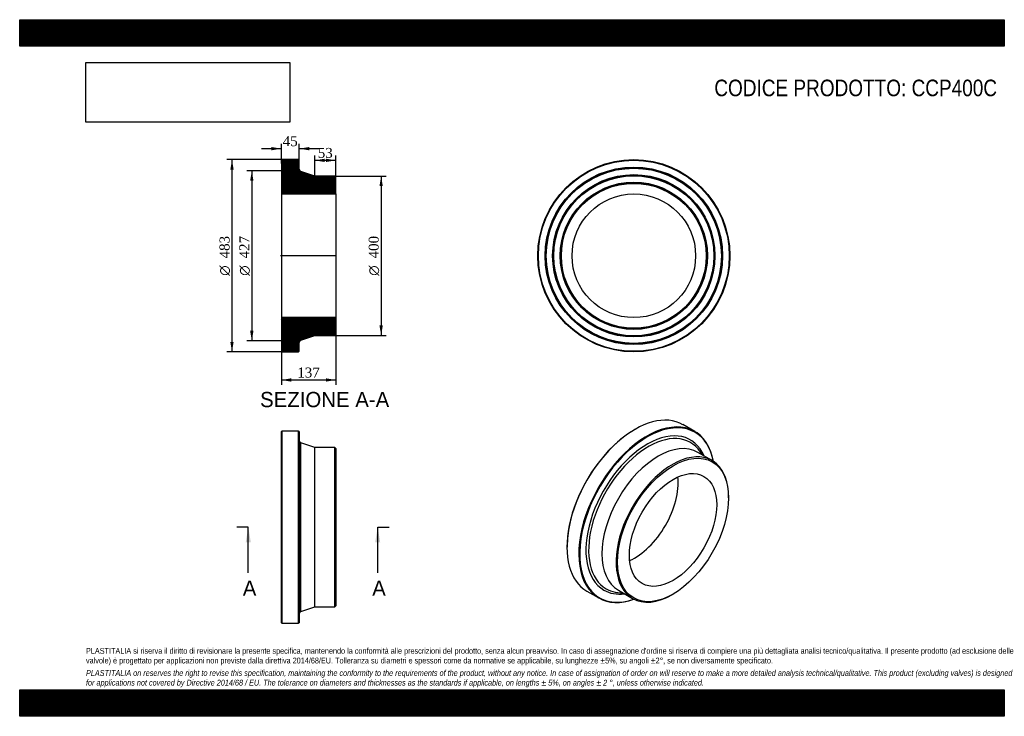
# Model space of a CAD drawing. Header units: millimetres. Extents: x 0 to 2475, y 0 to 1750.
import ezdxf
from ezdxf.enums import TextEntityAlignment as Align
from ezdxf.lldxf.tags import DXFTag

# ---------------------------------------------------------------- set-up
doc = ezdxf.new("R2010")
doc.units = ezdxf.units.MM
doc.header["$LTSCALE"] = 8.333333
for name, color, linetype in [('CCP400C', 7, 'Continuous'), ('Default', 7, 'Continuous'), ('DV4_Default', 7, 'Continuous')]:
    doc.layers.add(name, color=color, linetype=linetype)
doc.styles.add('SEACAD_Solid_Edge_ANSI', font='seans.ttf')
doc.styles.add('SEACAD_Solid_Edge_ANSI1_Symbols', font='semeca1.ttf')
doc.styles.add('SEACAD_Times_New_Roman', font='times.ttf')
tags = doc.linetypes.add('CENTER2', pattern=[28.575, 19.05, -3.175, 3.175, -3.175]).pattern_tags.tags
tags[10:11] = [DXFTag(74, 4), DXFTag(75, 0), DXFTag(340, '0'), DXFTag(46, 0.0), DXFTag(50, 0.0), DXFTag(44, 0.0), DXFTag(45, 0.0)]
tags[8:9] = [DXFTag(74, 4), DXFTag(75, 0), DXFTag(340, '0'), DXFTag(46, 0.0), DXFTag(50, 0.0), DXFTag(44, 0.0), DXFTag(45, 0.0)]
tags[6:7] = [DXFTag(74, 4), DXFTag(75, 0), DXFTag(340, '0'), DXFTag(46, 0.0), DXFTag(50, 0.0), DXFTag(44, 0.0), DXFTag(45, 0.0)]
tags[4:5] = [DXFTag(74, 4), DXFTag(75, 0), DXFTag(340, '0'), DXFTag(46, 0.0), DXFTag(50, 0.0), DXFTag(44, 0.0), DXFTag(45, 0.0)]
doc.dimstyles.new('ANSImm', dxfattribs={"dimtxt": 25, "dimasz": 25, "dimexe": 12.5, "dimexo": 0, "dimgap": 6.25, "dimtad": 1, "dimdsep": 46, "dimtxsty": 'SEACAD_Times_New_Roman', "dimblk1": '_SE_FILLED', "dimblk2": '_SE_FILLED', "dimsah": 1, "dimcen": 12.5, "dimazin": 0, "dimtfac": 0.85, "dimtdec": 3, "dimtofl": 0, "dimtmove": 0, "dimatfit": 3, "dimfxl": 1, "dimarcsym": 0})
picture_1 = doc.add_image_def('image1.jpg', size_in_pixel=(4302, 1260))

# ---------------------------------------------------------------- blocks, each defined once
blk = doc.blocks.new('SE')
at = {"layer": 'CCP400C', "color": 7, "linetype": 'Continuous'}
for p, q in [((659.2, 716.7), (657.7, 715.2)), ((657.7, 235.2), (657.7, 715.2)), ((659.2, 716.7), (659.2, 233.7)), ((701.2, 716.7), (659.2, 716.7)), ((701.2, 233.7), (701.2, 716.7)), ((702.7, 715.2), (701.2, 716.7)), ((702.7, 715.2), (702.7, 235.2)), ((706.7, 263.1), (706.7, 687.3)), ((741.7, 675.2), (706.7, 687.3)), ((741.7, 275.2), (741.7, 675.2)), ((792.2, 675.2), (741.7, 675.2)), ((792.2, 275.2), (792.2, 675.2)), ((794.7, 672.7), (792.2, 675.2)), ((794.7, 672.7), (794.7, 277.7)), ((706.7, 263.1), (741.7, 275.2)), ((741.7, 275.2), (792.2, 275.2)), ((792.2, 275.2), (794.7, 277.7)), ((657.7, 235.2), (659.2, 233.7)), ((659.2, 233.7), (701.2, 233.7)), ((701.2, 233.7), (702.7, 235.2))]:
    blk.add_line(p, q, dxfattribs=at)
for centre, start, end in [((708.7, 693), 180, 250.9065), ((708.7, 257.4), 109.0935, 180)]:
    blk.add_arc(centre, 6, start, end, dxfattribs=at)
blk = doc.blocks.new('SE1')
at = {"layer": 'CCP400C', "color": 7, "linetype": 'Continuous'}
for p, q in [((1546.5, 720.7), (1545.5, 720.1)), ((1697, 715.5), (1667.3, 732.7)), ((1740.6, 642.4), (1704.9, 663)), ((1717.3, 655.9), (1708.9, 667.2)), ((1782, 548.8), (1782, 550.9)), ((1375.8, 426.1), (1375.8, 424.9)), ((1425.8, 314.4), (1455.5, 297.2)), ((1503.3, 311), (1517.3, 309.4)), ((1504.9, 316.6), (1540.6, 296)), ((1640.6, 305.9), (1642.3, 306.9))]:
    blk.add_line(p, q, dxfattribs=at)
for centre, major_axis, start_param, end_param in [((1546.5, 523.5), (120.8, 209.1), 0, 3.141593), ((1576.2, 506.4), (-120.8, -209.1), 2.545745, 6.283185), ((1577.3, 505.7), (120, 207.8), 0, 3.728012), ((1545.5, 524.1), (-120, -207.8), 3.926991, 5.497787), ((1577.3, 505.7), (-108.9, -188.6), 2.734789, 6.283185), ((1580.1, 504.1), (-106.1, -183.7), 2.942032, 6.283185), ((1577.3, 505.7), (120, 207.8), 5.696766, 6.283185), ((1604.9, 489.8), (-100, -173.2), 3.141593, 6.283185), ((1580.1, 504.1), (-106.1, -183.7), -3.388873, -3.341154), ((1640.6, 469.2), (-100, -173.2), 2.356194, 6.283185), ((1545.5, 524.1), (-77.7, -134.5), 0.673575, 2.468018), ((1576.2, 506.4), (-120.8, -209.1), 0, 0.595848), ((1577.3, 505.7), (-108.9, -188.6), 0, 0.406804), ((1580.1, 504.1), (-106.1, -183.7), 0, 0.199101), ((1580.1, 504.1), (-106.1, -183.7), 0.199101, 0.24728), ((1640.6, 469.2), (-100, -173.2), 0, 0.785398)]:
    blk.add_ellipse(centre, major_axis=major_axis, ratio=0.57735, start_param=start_param, end_param=end_param, dxfattribs=at)
for major_axis in [(98.7, 171), (-77.7, -134.5)]:
    blk.add_ellipse((1642.3, 468.2), major_axis=major_axis, ratio=0.57735, dxfattribs=at)
blk = doc.blocks.new('SE2')
at = {"layer": 'CCP400C', "color": 7, "linetype": 'Continuous'}
for radius in [241.5, 240, 223, 221.5, 220, 204, 202.5, 201, 185, 183.5, 182, 155.3]:
    blk.add_circle((1543.7, 1156.9), radius, dxfattribs=at)
blk = doc.blocks.new('SE4')
at = {"color": 7, "linetype": 'Continuous', "style": 'SEACAD_Solid_Edge_ANSI'}
blk.add_text('A', height=38.3, dxfattribs=at).set_placement((560.8, 341), align=Align.TOP_LEFT)
blk = doc.blocks.new('SE5')
at = {"color": 7, "linetype": 'Continuous', "style": 'SEACAD_Solid_Edge_ANSI'}
blk.add_text('A', height=38.3, dxfattribs=at).set_placement((886.1, 341), align=Align.TOP_LEFT)
blk = doc.blocks.new('SEANNOT_GROUP')
at = {"linetype": 'Continuous'}
blk.add_hatch(color=7, dxfattribs=at).paths.add_polyline_path([(581, 436.9), (574.6, 475.2), (568.2, 436.9)])
at = {"color": 7, "linetype": 'Continuous'}
blk.add_lwpolyline([(574.6, 360.2), (574.6, 475.2)], dxfattribs=at)
blk = doc.blocks.new('SEANNOT_GROUP1')
at = {"linetype": 'Continuous'}
blk.add_hatch(color=7, dxfattribs=at).paths.add_polyline_path([(906.3, 436.9), (899.9, 475.2), (893.5, 436.9)])
at = {"color": 7, "linetype": 'Continuous'}
blk.add_lwpolyline([(899.9, 360.2), (899.9, 475.2)], dxfattribs=at)
blk = doc.blocks.new('SE3')
at = {"layer": 'Default', "color": 7, "linetype": 'CENTER2'}
for p, q in [((574.6, 475.2), (545.8, 475.2)), ((899.9, 475.2), (928.7, 475.2))]:
    blk.add_line(p, q, dxfattribs=at)
at = {"layer": 'Default', "color": 7, "linetype": 'CENTER2', "const_width": 0.0001}
blk.add_lwpolyline([(574.6, 475.2), (899.9, 475.2)], dxfattribs=at)
at = {"layer": 'Default'}
for name in ['SEANNOT_GROUP', 'SEANNOT_GROUP1', 'SE4', 'SE5']:
    blk.add_blockref(name, (0, 0), dxfattribs=at)
blk = doc.blocks.new('SE6')
at = {"layer": 'CCP400C', "linetype": 'Continuous'}
h = blk.add_hatch(dxfattribs=at)
h.set_pattern_fill('LINE', scale=0.629921, angle=45, style=0)
edge = h.paths.add_edge_path()
edge.add_line((792.2, 1356.9), (741.7, 1356.9))
edge.add_line((741.7, 1356.9), (706.7, 1369))
edge.add_arc((708.7, 1374.7), 6, 180, 250.9065, ccw=False)
edge.add_line((702.7, 1374.7), (702.7, 1396.9))
edge.add_line((702.7, 1396.9), (701.2, 1398.4))
edge.add_line((701.2, 1398.4), (659.2, 1398.4))
edge.add_line((659.2, 1398.4), (657.7, 1396.9))
edge.add_line((657.7, 1396.9), (657.7, 1379.9))
edge.add_line((657.7, 1379.9), (658.8, 1378.4))
edge.add_line((658.8, 1378.4), (657.7, 1376.9))
edge.add_line((657.7, 1376.9), (657.7, 1360.9))
edge.add_line((657.7, 1360.9), (658.8, 1359.4))
edge.add_line((658.8, 1359.4), (657.7, 1357.9))
edge.add_line((657.7, 1357.9), (657.7, 1341.9))
edge.add_line((657.7, 1341.9), (658.8, 1340.4))
edge.add_line((658.8, 1340.4), (657.7, 1338.9))
edge.add_line((657.7, 1338.9), (657.7, 1312.2))
edge.add_line((657.7, 1312.2), (794.7, 1312.2))
edge.add_line((794.7, 1312.2), (794.7, 1354.4))
edge.add_line((794.7, 1354.4), (792.2, 1356.9))
h = blk.add_hatch(dxfattribs=at)
h.set_pattern_fill('LINE', scale=0.629921, angle=45, style=0)
edge = h.paths.add_edge_path()
edge.add_line((794.7, 959.4), (794.7, 1001.6))
edge.add_line((794.7, 1001.6), (657.7, 1001.6))
edge.add_line((657.7, 1001.6), (657.7, 974.9))
edge.add_line((657.7, 974.9), (658.8, 973.4))
edge.add_line((658.8, 973.4), (657.7, 971.9))
edge.add_line((657.7, 971.9), (657.7, 955.9))
edge.add_line((657.7, 955.9), (658.8, 954.4))
edge.add_line((658.8, 954.4), (657.7, 952.9))
edge.add_line((657.7, 952.9), (657.7, 936.9))
edge.add_line((657.7, 936.9), (658.8, 935.4))
edge.add_line((658.8, 935.4), (657.7, 933.9))
edge.add_line((657.7, 933.9), (657.7, 916.9))
edge.add_line((657.7, 916.9), (659.2, 915.4))
edge.add_line((659.2, 915.4), (701.2, 915.4))
edge.add_line((701.2, 915.4), (702.7, 916.9))
edge.add_line((702.7, 916.9), (702.7, 939.1))
edge.add_arc((708.7, 939.1), 6, 109.0935, 180, ccw=False)
edge.add_line((706.7, 944.8), (741.7, 956.9))
edge.add_line((741.7, 956.9), (792.2, 956.9))
edge.add_line((792.2, 956.9), (794.7, 959.4))
at = {"layer": 'CCP400C', "color": 7, "linetype": 'Continuous'}
for p, q in [((657.7, 1396.9), (659.2, 1398.4)), ((657.7, 1396.9), (657.7, 1379.9)), ((701.2, 1398.4), (659.2, 1398.4)), ((701.2, 1398.4), (702.7, 1396.9)), ((702.7, 1374.7), (702.7, 1396.9)), ((657.7, 1379.9), (657.7, 1376.9)), ((657.7, 1379.9), (658.8, 1378.4)), ((658.8, 1378.4), (657.7, 1376.9)), ((657.7, 1376.9), (657.7, 1360.9)), ((741.7, 1356.9), (706.7, 1369)), ((657.7, 1360.9), (657.7, 1357.9)), ((657.7, 1360.9), (658.8, 1359.4)), ((658.8, 1359.4), (657.7, 1357.9)), ((657.7, 1357.9), (657.7, 1341.9)), ((657.7, 1341.9), (657.7, 1338.9)), ((657.7, 1341.9), (658.8, 1340.4)), ((658.8, 1340.4), (657.7, 1338.9)), ((657.7, 1338.9), (657.7, 1312.2)), ((792.2, 1356.9), (741.7, 1356.9)), ((792.2, 1356.9), (794.7, 1354.4)), ((794.7, 1312.2), (794.7, 1354.4)), ((657.7, 1312.2), (657.7, 1001.6)), ((657.7, 1312.2), (794.7, 1312.2)), ((794.7, 1312.2), (794.7, 1001.6)), ((794.7, 1001.6), (657.7, 1001.6)), ((657.7, 1001.6), (657.7, 974.9)), ((794.7, 959.4), (794.7, 1001.6)), ((657.7, 974.9), (657.7, 971.9)), ((657.7, 974.9), (658.8, 973.4)), ((658.8, 973.4), (657.7, 971.9)), ((657.7, 971.9), (657.7, 955.9)), ((657.7, 955.9), (657.7, 952.9)), ((657.7, 955.9), (658.8, 954.4)), ((658.8, 954.4), (657.7, 952.9)), ((657.7, 952.9), (657.7, 936.9)), ((706.7, 944.8), (741.7, 956.9)), ((741.7, 956.9), (792.2, 956.9)), ((794.7, 959.4), (792.2, 956.9)), ((657.7, 936.9), (657.7, 933.9)), ((657.7, 936.9), (658.8, 935.4)), ((658.8, 935.4), (657.7, 933.9)), ((657.7, 933.9), (657.7, 916.9)), ((659.2, 915.4), (657.7, 916.9)), ((702.7, 916.9), (701.2, 915.4)), ((702.7, 916.9), (702.7, 939.1)), ((659.2, 915.4), (701.2, 915.4))]:
    blk.add_line(p, q, dxfattribs=at)
for centre, start, end in [((708.7, 1374.7), 180, 250.9065), ((708.7, 939.1), 109.0935, 180)]:
    blk.add_arc(centre, 6, start, end, dxfattribs=at)
at = {"layer": 'DV4_Default', "color": 7, "linetype": 'CENTER2'}
for p, q in [((702.7, 1374.7), (702.7, 1370.4)), ((706.7, 1369), (702.7, 1370.4)), ((796.4, 1156.9), (655.9, 1156.9)), ((706.7, 944.8), (702.7, 943.4)), ((702.7, 939.1), (702.7, 943.4))]:
    blk.add_line(p, q, dxfattribs=at)
blk = doc.blocks.new('GDimGGroup')
at = {"layer": 'Default', "linetype": 'Continuous'}
for points in [[(529.5, 1373.4), (537.8, 1373.4), (533.6, 1398.4)], [(529.5, 940.4), (533.6, 915.4), (537.8, 940.4)]]:
    blk.add_hatch(color=7, dxfattribs=at).paths.add_polyline_path(points)
at = {"layer": 'Default', "color": 7, "linetype": 'Continuous'}
for p, q in [((680.2, 1398.4), (521.1, 1398.4)), ((533.6, 1398.4), (533.6, 915.4)), ((680.2, 915.4), (521.1, 915.4))]:
    blk.add_line(p, q, dxfattribs=at)
for s, style, p in [('483', 'SEACAD_Times_New_Roman', (502.4, 1150.2)), ('O', 'SEACAD_Solid_Edge_ANSI1_Symbols', (502.4, 1106.7))]:
    blk.add_text(s, height=25, rotation=90, dxfattribs=dict(at, style=style)).set_placement(p, align=Align.TOP_LEFT)
blk = doc.blocks.new('GDimGGroup1')
at = {"layer": 'Default', "linetype": 'Continuous'}
for points in [[(579.3, 1345.4), (587.6, 1345.4), (583.5, 1370.4)], [(579.3, 968.4), (583.5, 943.4), (587.6, 968.4)]]:
    blk.add_hatch(color=7, dxfattribs=at).paths.add_polyline_path(points)
at = {"layer": 'Default', "color": 7, "linetype": 'Continuous'}
for p, q in [((702.7, 1370.4), (571, 1370.4)), ((583.5, 1370.4), (583.5, 943.4)), ((702.7, 943.4), (571, 943.4))]:
    blk.add_line(p, q, dxfattribs=at)
for s, style, p in [('427', 'SEACAD_Times_New_Roman', (552.2, 1150.2)), ('O', 'SEACAD_Solid_Edge_ANSI1_Symbols', (552.2, 1106.7))]:
    blk.add_text(s, height=25, rotation=90, dxfattribs=dict(at, style=style)).set_placement(p, align=Align.TOP_LEFT)
blk = doc.blocks.new('GDimGGroup2')
at = {"layer": 'Default', "linetype": 'Continuous'}
for points in [[(912.8, 1331.9), (908.6, 1356.9), (904.4, 1331.9)], [(912.8, 981.9), (904.4, 981.9), (908.6, 956.9)]]:
    blk.add_hatch(color=7, dxfattribs=at).paths.add_polyline_path(points)
at = {"layer": 'Default', "color": 7, "linetype": 'Continuous'}
for p, q in [((792.2, 1356.9), (921.1, 1356.9)), ((908.6, 1356.9), (908.6, 956.9)), ((792.2, 956.9), (921.1, 956.9))]:
    blk.add_line(p, q, dxfattribs=at)
for s, style, p in [('400', 'SEACAD_Times_New_Roman', (877.3, 1150.2)), ('O', 'SEACAD_Solid_Edge_ANSI1_Symbols', (877.3, 1106.7))]:
    blk.add_text(s, height=25, rotation=90, dxfattribs=dict(at, style=style)).set_placement(p, align=Align.TOP_LEFT)
blk = doc.blocks.new('DMBLK94')
at = {"layer": 'Default', "linetype": 'Continuous'}
for points in [[(682.7, 840.7), (682.7, 849.1), (657.7, 844.9)], [(769.7, 840.7), (794.7, 844.9), (769.7, 849.1)]]:
    blk.add_hatch(color=7, dxfattribs=at).paths.add_polyline_path(points)
at = {"layer": 'Default', "color": 7, "linetype": 'Continuous'}
for p, q in [((657.7, 1001.6), (657.7, 832.4)), ((794.7, 1001.6), (794.7, 832.4)), ((657.7, 844.9), (794.7, 844.9))]:
    blk.add_line(p, q, dxfattribs=at)
at = {"layer": 'Default', "color": 7, "linetype": 'Continuous', "style": 'SEACAD_Times_New_Roman'}
blk.add_text('137', height=25, dxfattribs=at).set_placement((697.7, 876.1), align=Align.TOP_LEFT)
blk = doc.blocks.new('_SE_FILLED')
at = {"color": 0}
blk.add_line((0, 0), (-1, 0), dxfattribs=at)
blk.add_solid([(0, 0), (-1, -0.1665), (-1, 0.1665), (0, 0)], dxfattribs=at)
blk = doc.blocks.new('DMBLK95')
at = {"layer": 'Default', "linetype": 'Continuous'}
for points in [[(632.7, 1430.2), (632.7, 1421.9), (657.7, 1426)], [(727.7, 1430.2), (702.7, 1426), (727.7, 1421.9)]]:
    blk.add_hatch(color=7, dxfattribs=at).paths.add_polyline_path(points)
at = {"layer": 'Default', "color": 7, "linetype": 'Continuous'}
for p, q in [((657.7, 1388.4), (657.7, 1438.5)), ((702.7, 1385.8), (702.7, 1438.5)), ((657.7, 1426), (607.7, 1426)), ((752.7, 1426), (702.7, 1426))]:
    blk.add_line(p, q, dxfattribs=at)
at = {"layer": 'Default', "color": 7, "linetype": 'Continuous', "style": 'SEACAD_Times_New_Roman'}
blk.add_text('45', height=25, dxfattribs=at).set_placement((661.2, 1457.3), align=Align.TOP_LEFT)
blk = doc.blocks.new('DMBLK96')
at = {"layer": 'Default', "linetype": 'Continuous'}
for points in [[(766.7, 1400.8), (741.7, 1396.6), (766.7, 1392.5)], [(769.7, 1400.8), (769.7, 1392.5), (794.7, 1396.6)]]:
    blk.add_hatch(color=7, dxfattribs=at).paths.add_polyline_path(points)
at = {"layer": 'Default', "color": 7, "linetype": 'Continuous'}
for p, q in [((741.7, 1356.9), (741.7, 1409.1)), ((794.7, 1396.6), (741.7, 1396.6)), ((794.7, 1312.2), (794.7, 1409.1))]:
    blk.add_line(p, q, dxfattribs=at)
at = {"layer": 'Default', "color": 7, "linetype": 'Continuous', "style": 'SEACAD_Times_New_Roman'}
blk.add_text('53', height=25, dxfattribs=at).set_placement((749.2, 1427.9), align=Align.TOP_LEFT)

msp = doc.modelspace()

# ---------------------------------------------------------------- hatches: boundary and pattern name
at = {"layer": 'Default', "linetype": 'Continuous'}
h = msp.add_hatch(dxfattribs=at)
h.set_pattern_fill('LINE', scale=0.629921, angle=45, style=0)
h.paths.add_polyline_path([(2475, 1683.333), (2475, 1750), (0, 1750), (0, 1683.333)])
for points in [[(2475, 1683.333), (2475, 1750), (0, 1750), (0, 1683.333)], [(2475, 0), (2475, 66.667), (0, 66.667), (0, 0)]]:
    msp.add_hatch(color=7, dxfattribs=at).paths.add_polyline_path(points)
h = msp.add_hatch(dxfattribs=at)
h.set_pattern_fill('LINE', scale=0.629921, angle=45, style=0)
h.paths.add_polyline_path([(2475, 0), (2475, 66.667), (0, 66.667), (0, 0)])

# ---------------------------------------------------------------- linework, layer by layer
at = {"layer": 'Default', "color": 7, "linetype": 'Continuous'}
for p, q in [((0, 1750), (2475, 1750)), ((0, 1683.333), (0, 1750)), ((2475, 1750), (2475, 1683.333)), ((2475, 1683.333), (0, 1683.333)), ((0, 66.667), (2475, 66.667)), ((0, 0), (0, 66.667)), ((2475, 66.667), (2475, 0)), ((2475, 0), (0, 0))]:
    msp.add_line(p, q, dxfattribs=at)

# ---------------------------------------------------------------- block references
at = {"layer": 'Default'}
for name in ['GDimGGroup', 'SE6', 'SE2', 'GDimGGroup1', 'GDimGGroup2', 'SE1', 'SE', 'SE3']:
    msp.add_blockref(name, (0, 0), dxfattribs=at)

# ---------------------------------------------------------------- texts
at = {"layer": 'Default', "color": 7, "linetype": 'Continuous', "style": 'SEACAD_Solid_Edge_ANSI'}
msp.add_text('SEZIONE A-A', height=38.33333, dxfattribs=at).set_placement((604.26, 814.947), align=Align.TOP_LEFT)
at = {"layer": 'Default', "attachment_point": 1}
for s, insert, char_height, width in [('{\\fArial Narrow|b0||i0||c0|p34;\\C7;\\H41.66666667;\\W1.;CODICE PRODOTTO: CCP400C}', (1746.066, 1599.451), 41.66667, 712.54743), ("{\\fArial Narrow|b0||i0||c0|p34;\\C7;\\H14.58333333;\\W1.;PLASTITALIA si riserva il diritto di revisionare la presente specifica, mantenendo la conformità alle prescrizioni del prodotto, senza alcun preavviso. In caso di assegnazione d'ordine si riserva di compiere una più dettagliata analisi tecnico/qualitativa. Il presente prodotto (ad esclusione delle \\P}{\\fArial Narrow|b0||i0||c0|p34;\\C7;\\H14.58333333;\\W1.;valvole) è progettato per applicazioni non previste dalla direttiva 2014/68/EU. Tolleranza su diametri e spessori come da normative se applicabile, su lunghezze ±5%, su angoli ±2°, se non diversamente specificato.\\P}{\\fArial Narrow|b0||i0||c0|p34;\\C7;\\H4.166666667;\\W1.;   \\P}{\\fArial Narrow|b0||i1||c0|p34;\\C7;\\H14.58333333;\\W1.;PLASTITALIA on reserves the right to revise this specification, maintaining the conformity to the requirements of the product, without any notice. In case of assignation of order on will reserve to make a more detailed analysis technical/qualitative. This product (excluding valves) is designed \\P}{\\fArial Narrow|b0||i1||c0|p34;\\C7;\\H14.58333333;\\W1.;for applications not covered by Directive 2014/68 / EU. The tolerance on diameters and thicknesses as the standards if applicable, on lengths ± 5%, on angles ± 2 °, unless otherwise indicated.\\P}", (166.667, 171.686), 14.583333, 2141.66667)]:
    msp.add_mtext(s, dxfattribs=dict(at, insert=insert, char_height=char_height, width=width))

# ---------------------------------------------------------------- dimensions: what is measured, and where the dimension line sits
at = {"layer": 'Default', "color": 7, "linetype": 'Continuous'}
for base, p1, p2, picture, middle in [((657.681, 1426.043), (702.681, 1385.795), (657.681, 1388.409), 'DMBLK95', (680.181, 1426.043)), ((741.681, 1396.618), (794.681, 1312.209), (741.681, 1356.909), 'DMBLK96', (768.181, 1396.618))]:
    dim = msp.add_linear_dim(base=base, p1=p1, p2=p2, text='\\A1;<>', dimstyle='ANSImm', dxfattribs=at)
    dim.commit()
    dim.dimension.update_dxf_attribs({"geometry": picture, "text_midpoint": middle, "dimtype": 160})
dim = msp.add_linear_dim(base=(657.681, 844.894), p1=(657.681, 1001.609), p2=(794.681, 1001.609), angle=0, text='\\A1;<>', dimstyle='ANSImm', dxfattribs=at)
dim.commit()
dim.dimension.update_dxf_attribs({"geometry": 'DMBLK94', "text_midpoint": (726.181, 844.894), "dimtype": 161})

# ---------------------------------------------------------------- pictures from other files: only their frames are drawn
image = msp.add_image(picture_1, insert=(166.667, 1492.526), size_in_units=(512.143, 150))
image.dxf.flags = 7

doc.saveas('drawing.dxf')
